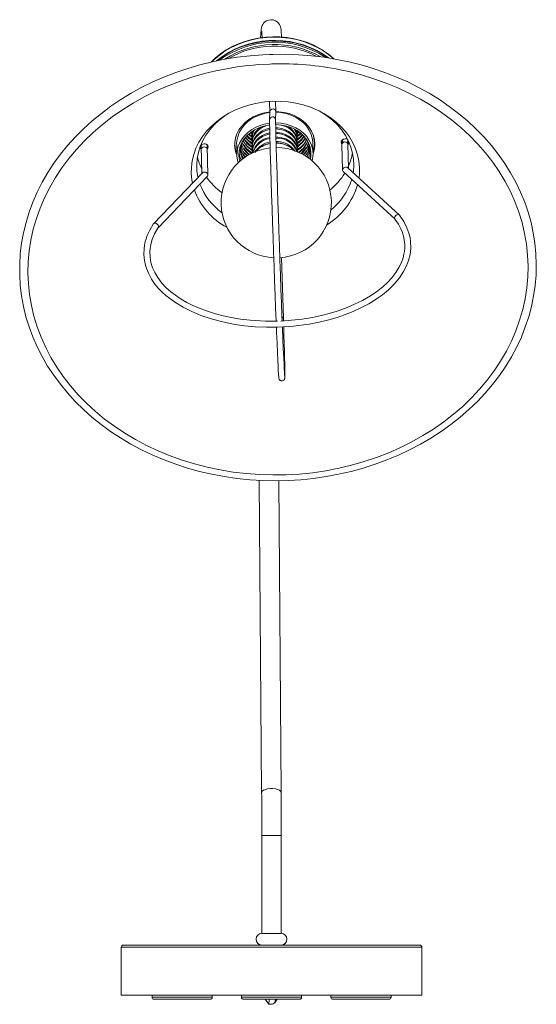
# Model space of a CAD drawing. Header units: millimetres. Extents: x -143 to 785, y -905 to 240.
# Tile 1 of 3: x -141 to 116, y -905 to -414. Entities that reach past the tile are written whole.
import ezdxf

# ---------------------------------------------------------------- set-up
doc = ezdxf.new("R2010")
doc.units = ezdxf.units.MM

msp = doc.modelspace()

# ---------------------------------------------------------------- linework, layer by layer
at = {"color": 7, "linetype": 'Continuous', "lineweight": 15}
for p, q in [((-21.23, -422.71), (-21.26, -423.42)), ((9.9, -431.53), (12.56, -433.37)), ((-16.76, -455.18), (-16.62, -460.34)), ((-13.62, -460.32), (-13.76, -455.07)), ((-16.62, -460.29), (-16.79, -464.24)), ((-13.8, -464.37), (-13.62, -460.42)), ((-25.6, -471.37), (-26.3, -470.77)), ((-25.63, -471.05), (-25.61, -470.22)), ((-25.63, -471.05), (-25.62, -471.55)), ((-13.73, -468.26), (-12.7, -468.33)), ((-13.72, -468.83), (-12.68, -468.9)), ((-13.68, -470.54), (-12.64, -470.61)), ((-13.66, -471.11), (-12.62, -471.18)), ((-3.17, -469.5), (-3.08, -470.46)), ((-3.07, -470.96), (-3.08, -470.46)), ((-2.53, -470.14), (-2.99, -470.51)), ((-2.09, -470.26), (-2.97, -471.07)), ((-34.09, -475.08), (-34.05, -476.69)), ((-25.42, -474.29), (-27.92, -472.37)), ((-25.49, -473.02), (-27.23, -471.69)), ((-25.49, -473.01), (-26.68, -472.1)), ((-25.41, -476.31), (-26.67, -475.54)), ((-25.32, -474.72), (-26.66, -473.8)), ((-25.58, -473.26), (-25.56, -473.83)), ((-25.52, -475.54), (-25.5, -476.11)), ((-13.62, -472.82), (-12.58, -472.89)), ((-13.61, -473.39), (-12.56, -473.46)), ((-13.56, -475.1), (-12.52, -475.17)), ((-13.54, -475.9), (-12.39, -475.97)), ((-1.52, -473.31), (-3.09, -474.41)), ((-1.52, -474.96), (-3.08, -476.19)), ((-3.01, -473.24), (-3.02, -472.67)), ((-2.95, -475.52), (-2.96, -474.95)), ((4.92, -480.93), (4.75, -475.62)), ((5.62, -475.65), (5.58, -474.04)), ((-50.9, -477.4), (-50.54, -491.02)), ((-47.52, -491.8), (-47.9, -477.32)), ((-33.19, -476.61), (-33.07, -481.92)), ((-27.74, -482.34), (-29.31, -480.73)), ((-25.76, -481.06), (-26.47, -480.55)), ((-25.46, -477.82), (-25.44, -478.39)), ((-25.4, -480.1), (-25.38, -480.67)), ((-2.89, -477.8), (-2.9, -477.23)), ((-2.83, -480.08), (-2.84, -479.51)), ((-1.32, -480.09), (-2.12, -480.63)), ((1.73, -479.61), (-0.05, -481.79)), ((1.97, -480.89), (0.9, -482.38)), ((19.31, -476.62), (19.65, -489.4)), ((22.62, -488.45), (22.31, -476.54)), ((-29.58, -483.54), (-30.01, -482.97)), ((1.97, -482.61), (1.77, -482.92)), ((-50.27, -490.73), (-74.67, -516.12)), ((19.95, -490.07), (45.89, -513.92)), ((48.01, -511.8), (22.33, -488.18)), ((-72.42, -518.11), (-47.79, -492.48)), ((-9.86, -563.23), (-10.84, -533.02)), ((-9.82, -564.56), (-9.86, -563.23)), ((-21.94, -644.07), (-20.74, -799.68)), ((-11.04, -799.61), (-12.24, -644.26)), ((-20.66, -821.2), (-20.66, -869.98)), ((-10.96, -869.98), (-10.96, -821.2)), ((-10.96, -869.98), (-20.66, -869.98)), ((-90.81, -876.84), (-90.81, -900.84)), ((-89.81, -875.84), (58.19, -875.84)), ((-22.39, -875.84), (-22.03, -875.39)), ((-9.58, -875.4), (-9.22, -875.84)), ((59.19, -900.84), (59.19, -876.84)), ((-90.81, -900.84), (59.19, -900.84)), ((-75.42, -900.84), (-75.42, -901.84)), ((-46.42, -902.84), (-74.42, -902.84)), ((-45.42, -901.84), (-45.42, -900.84)), ((-30.81, -900.84), (-30.81, -901.84)), ((-1.81, -902.84), (-29.81, -902.84)), ((-19, -902.84), (-17.18, -905.36)), ((-14.09, -904.54), (-13, -902.84)), ((-0.81, -901.84), (-0.81, -900.84)), ((13.81, -900.84), (13.81, -901.84)), ((42.81, -902.84), (14.81, -902.84)), ((43.81, -901.84), (43.81, -900.84))]:
    msp.add_line(p, q, dxfattribs=at)
at = {"color": 8, "linetype": 'Continuous', "lineweight": 15}
for p, q in [((-22.23, -436.8), (-16.64, -436.5)), ((-16.64, -436.5), (-15.57, -436.46)), ((4.77, -475.91), (4.77, -476.15)), ((-34.19, -477.15), (-34.02, -477.32)), ((-10.96, -821.2), (-20.66, -821.2)), ((59.19, -876.84), (-90.81, -876.84)), ((-75.42, -901.84), (-45.42, -901.84)), ((-30.81, -901.84), (-0.81, -901.84)), ((13.81, -901.84), (43.81, -901.84))]:
    msp.add_line(p, q, dxfattribs=at)
at = {"color": 7, "linetype": 'Continuous', "lineweight": 15, "flags": 128}
for points in [[(-10.8, -423.05), (-10.85, -422.09), (-10.93, -420.75), (-11.02, -419.64), (-11.13, -418.76), (-11.21, -418.35), (-11.33, -417.91), (-11.5, -417.44), (-11.79, -416.85), (-12.25, -416.18), (-12.94, -415.49), (-13.85, -414.9), (-14.93, -414.52), (-16.1, -414.39), (-17.31, -414.57), (-18.33, -414.97), (-19.14, -415.52), (-19.76, -416.14), (-20.2, -416.75), (-20.48, -417.29), (-20.67, -417.76), (-20.79, -418.16), (-20.88, -418.55), (-20.95, -419), (-21.03, -419.7), (-21.12, -420.8), (-21.2, -422.1), (-21.23, -422.71)], [(15.36, -433.95), (15.15, -433.74), (12.67, -431.65), (10.12, -429.85), (9.77, -429.63), (8.25, -428.71), (5.26, -427.16), (2.1, -425.83), (-1.19, -424.74), (-4.59, -423.9), (-8.07, -423.31), (-11.6, -422.97), (-15.15, -422.9), (-18.71, -423.09), (-22.23, -423.54), (-25.69, -424.25), (-29.07, -425.21), (-32.33, -426.41), (-35.46, -427.84), (-38.42, -429.5), (-41.19, -431.37), (-43.76, -433.43), (-45.96, -435.55)], [(12.45, -433.46), (12.03, -433.15), (9.13, -431.22), (6.02, -429.53), (2.72, -428.09), (-0.73, -426.91), (-4.3, -426), (-7.96, -425.37), (-11.68, -425.03), (-15.43, -424.97), (-19.17, -425.2), (-22.87, -425.72), (-26.5, -426.52), (-30.03, -427.6), (-33.42, -428.94), (-36.65, -430.54), (-39.68, -432.37), (-42.5, -434.43), (-43.03, -434.86)], [(-16.8, -431.73), (-20.18, -431.88), (-26.54, -432.37), (-32.87, -433.13), (-39.15, -434.14), (-45.36, -435.4), (-51.5, -436.92), (-57.54, -438.68), (-63.47, -440.69), (-69.27, -442.93), (-74.94, -445.41), (-80.45, -448.12), (-85.8, -451.05), (-90.97, -454.19), (-95.94, -457.54), (-100.71, -461.09), (-105.27, -464.82), (-109.59, -468.74), (-113.68, -472.83), (-117.52, -477.07), (-121.1, -481.47), (-124.41, -486), (-127.45, -490.67), (-130.21, -495.45), (-132.68, -500.33), (-134.85, -505.3), (-136.72, -510.36), (-138.29, -515.48), (-139.55, -520.66), (-140.49, -525.87), (-141.13, -531.12), (-141.44, -536.38), (-141.44, -541.65), (-141.13, -546.91), (-140.5, -552.14), (-139.56, -557.34), (-138.3, -562.49), (-136.74, -567.58), (-134.88, -572.6), (-132.71, -577.54), (-130.25, -582.38), (-127.5, -587.1), (-124.47, -591.71), (-121.16, -596.19), (-117.59, -600.53), (-113.76, -604.71), (-109.68, -608.72), (-105.37, -612.57), (-100.82, -616.23), (-96.06, -619.7), (-91.09, -622.97), (-85.93, -626.03), (-80.59, -628.87), (-75.08, -631.49), (-69.42, -633.88), (-63.62, -636.04), (-57.7, -637.95), (-51.66, -639.62), (-45.53, -641.04), (-39.32, -642.21), (-33.04, -643.12), (-26.71, -643.77), (-20.35, -644.16), (-13.97, -644.3), (-7.58, -644.17), (-1.21, -643.78), (5.13, -643.13), (11.44, -642.23), (17.68, -641.06), (23.85, -639.65), (29.93, -637.98), (35.9, -636.07), (41.76, -633.92), (47.48, -631.54), (53.06, -628.92), (58.47, -626.08), (63.72, -623.02), (68.77, -619.76), (73.62, -616.29), (78.27, -612.63), (82.69, -608.78), (86.87, -604.76), (90.81, -600.58), (94.5, -596.24), (97.92, -591.76), (101.07, -587.15), (103.94, -582.42), (106.53, -577.57), (108.82, -572.64), (110.81, -567.61), (112.5, -562.52), (113.89, -557.36), (114.96, -552.16), (115.72, -546.92), (116.16, -541.66), (116.29, -536.4), (116.1, -531.13), (115.6, -525.89), (114.79, -520.67), (113.66, -515.5), (112.22, -510.38), (110.48, -505.33), (108.43, -500.36), (106.09, -495.49), (103.45, -490.71), (100.54, -486.05), (97.34, -481.52), (93.87, -477.13), (90.15, -472.88), (86.17, -468.8), (81.94, -464.88), (77.49, -461.15), (72.81, -457.6), (67.93, -454.25), (62.84, -451.1), (57.57, -448.17), (52.13, -445.46), (46.53, -442.98), (40.79, -440.73), (34.91, -438.72), (28.92, -436.95), (22.82, -435.43), (16.64, -434.16), (10.39, -433.14), (4.08, -432.39), (-2.27, -431.89), (-8.65, -431.65), (-15.03, -431.67), (-16.8, -431.73)], [(-55.23, -495.89), (-55.53, -494.23), (-55.84, -491.06), (-55.78, -487.87), (-55.37, -484.7), (-54.61, -481.57), (-53.5, -478.51), (-52.05, -475.54), (-50.27, -472.69), (-48.18, -469.99), (-45.8, -467.45), (-43.15, -465.1), (-40.25, -462.96), (-37.12, -461.05), (-33.8, -459.38), (-30.3, -457.97), (-26.67, -456.83), (-22.92, -455.96), (-19.1, -455.39), (-15.23, -455.1)], [(-15.23, -455.1), (-11.35, -455.11), (-7.5, -455.42), (-3.7, -456.01), (0.02, -456.9), (3.62, -458.06), (7.07, -459.49), (10.34, -461.17), (13.4, -463.1), (16.23, -465.26), (18.8, -467.62), (21.1, -470.17), (23.1, -472.88), (24.78, -475.74), (26.13, -478.72), (27.14, -481.79), (27.8, -484.92), (28.11, -488.09), (28.05, -491.28), (27.84, -493.25)], [(-52.47, -493.02), (-52.53, -492.76), (-53.01, -489.73), (-53.13, -486.67), (-52.89, -483.61), (-52.31, -480.57), (-51.37, -477.6), (-50.1, -474.71), (-48.5, -471.92), (-46.59, -469.28), (-44.38, -466.79), (-41.9, -464.48), (-39.16, -462.38), (-37.14, -461.06)], [(-33.06, -482.26), (-33.1, -482.16), (-33.8, -480.05), (-34.16, -477.88), (-34.16, -475.68), (-33.8, -473.51), (-33.09, -471.38), (-32.05, -469.35), (-30.68, -467.45), (-29.02, -465.72), (-27.1, -464.18), (-24.95, -462.86), (-22.61, -461.79), (-20.11, -460.98), (-17.51, -460.45), (-16.62, -460.33)], [(-33.2, -476.09), (-33.11, -474.82), (-32.69, -472.72), (-31.92, -470.68), (-30.82, -468.74), (-29.41, -466.94), (-27.72, -465.31), (-25.77, -463.89), (-23.61, -462.69), (-21.28, -461.75), (-18.81, -461.07), (-16.64, -460.72)], [(-13.67, -460.57), (-11.09, -460.75), (-8.57, -461.22), (-6.16, -461.97), (-3.89, -462.99), (-1.82, -464.25), (0.02, -465.73), (1.6, -467.4), (2.88, -469.24), (3.85, -471.21), (4.48, -473.27), (4.76, -475.39), (4.77, -475.91)], [(-13.62, -460.2), (-12.19, -460.26), (-9.55, -460.6), (-7, -461.23), (-4.58, -462.14), (-2.33, -463.3), (-0.29, -464.7), (1.5, -466.32), (3.01, -468.12), (4.21, -470.06), (5.09, -472.13), (5.62, -474.28), (5.79, -476.47), (5.61, -478.66), (5.08, -480.81), (4.92, -481.26)], [(7.89, -459.88), (9.28, -460.67), (12.17, -462.57), (14.83, -464.7), (17.23, -467.02), (19.35, -469.53), (21.17, -472.19), (22.67, -474.98), (23.83, -477.88), (24.66, -480.87), (25.13, -483.9), (25.25, -486.96), (25.02, -490.02), (24.94, -490.58)], [(-16.79, -466.05), (-18.68, -466.37), (-21.14, -467.05), (-23.48, -467.99), (-25.64, -469.19), (-27.58, -470.62), (-29.28, -472.24), (-30.69, -474.04), (-31.79, -475.98), (-32.56, -478.02), (-32.99, -480.13), (-33.06, -482.26), (-32.78, -484.37), (-32.41, -485.73)], [(-16.79, -464.34), (-16.77, -466.32), (-16.72, -468.84), (-16.66, -471.49), (-16.59, -474.04), (-16.53, -476.29), (-16.47, -478.49), (-16.41, -480.86), (-16.33, -483.4), (-16.16, -489), (-15.97, -495.11), (-15.76, -501.64), (-15.54, -508.5), (-15.3, -515.61), (-15.05, -522.87), (-14.79, -530.2), (-14.53, -537.49), (-14.26, -544.67), (-14, -551.64), (-13.75, -558.3), (-13.5, -564.58), (-13.5, -564.67)], [(-10.5, -564.61), (-10.6, -561.99), (-10.85, -555.53), (-11.11, -548.71), (-11.37, -541.63), (-11.64, -534.37), (-11.9, -527.03), (-12.15, -519.7), (-12.4, -512.47), (-12.64, -505.44), (-12.86, -498.69), (-13.06, -492.32), (-13.23, -486.66), (-13.31, -484.16), (-13.38, -481.86), (-13.45, -479.39), (-13.53, -476.41), (-13.62, -473.13), (-13.7, -469.77), (-13.74, -467.65), (-13.78, -465.76), (-13.79, -464.31)], [(4.45, -484.76), (4.83, -482.83), (4.91, -480.7), (4.63, -478.58), (4, -476.52), (3.03, -474.55), (1.75, -472.71), (0.17, -471.03), (-1.67, -469.55), (-3.75, -468.29), (-6.01, -467.28), (-8.43, -466.53), (-10.95, -466.05), (-13.53, -465.87), (-13.77, -465.87)], [(-16.76, -466.88), (-17.31, -466.96), (-19.75, -467.49), (-22.07, -468.3), (-24.24, -469.36), (-26.2, -470.65), (-27.94, -472.16), (-29.4, -473.85), (-30.56, -475.69), (-31.41, -477.64), (-31.92, -479.66), (-32.07, -481.72), (-31.88, -483.78), (-31.6, -484.99)], [(-25.7, -471.23), (-25.95, -471.1), (-26.33, -470.78)], [(-25.43, -476.97), (-25.46, -476.77), (-25.46, -475.11), (-25.11, -473.47), (-24.4, -471.9), (-23.37, -470.47), (-22.04, -469.2), (-20.46, -468.15), (-18.69, -467.34), (-17.64, -467.01)], [(-25.46, -477.82), (-25.42, -476.82), (-25.06, -475.18), (-24.36, -473.61), (-23.32, -472.18), (-22, -470.91), (-20.42, -469.86), (-18.64, -469.05), (-16.76, -468.53)], [(-25.37, -479.25), (-25.4, -479.05), (-25.4, -477.39), (-25.05, -475.75), (-24.34, -474.18), (-23.31, -472.75), (-21.98, -471.48), (-20.4, -470.43), (-18.63, -469.62), (-16.75, -469.1)], [(-25.4, -480.1), (-25.36, -479.1), (-25, -477.46), (-24.3, -475.9), (-23.26, -474.46), (-21.94, -473.19), (-20.36, -472.14), (-18.58, -471.33), (-16.71, -470.81)], [(3.61, -484.07), (3.88, -482.26), (3.87, -480.2), (3.5, -478.16), (2.8, -476.19), (1.76, -474.32), (0.42, -472.59), (-1.21, -471.03), (-3.09, -469.67), (-5.18, -468.55), (-7.44, -467.68), (-9.83, -467.07), (-12.31, -466.75), (-13.76, -466.69)], [(-12.7, -468.33), (-10.72, -468.68), (-8.86, -469.31), (-7.17, -470.21), (-5.71, -471.34), (-4.51, -472.67), (-3.63, -474.16), (-3.09, -475.75), (-2.9, -477.23)], [(-12.68, -468.9), (-10.71, -469.25), (-8.85, -469.88), (-7.16, -470.78), (-5.69, -471.91), (-4.5, -473.24), (-3.62, -474.73), (-3.07, -476.32), (-2.89, -477.97), (-2.91, -478.66)], [(-12.64, -470.61), (-10.66, -470.96), (-8.8, -471.59), (-7.11, -472.49), (-5.65, -473.62), (-4.45, -474.95), (-3.57, -476.44), (-3.03, -478.03), (-2.84, -479.51)], [(-12.62, -471.18), (-10.65, -471.53), (-8.79, -472.16), (-7.1, -473.06), (-5.63, -474.19), (-4.44, -475.52), (-3.56, -477.01), (-3.01, -478.6), (-2.83, -480.25), (-2.83, -480.27)], [(-11.28, -466.85), (-10.77, -466.96), (-8.91, -467.6), (-7.22, -468.49), (-5.75, -469.63), (-4.56, -470.96), (-3.68, -472.45), (-3.13, -474.04), (-2.95, -475.69), (-2.96, -476.24)], [(-3.23, -469.58), (-3.07, -471.13), (-3.09, -471.82)], [(-1.49, -471), (-2.63, -472.05), (-3.1, -472.31)], [(-2.22, -470.4), (-2.67, -470.81), (-3.02, -471.01)], [(-1.24, -471.21), (-2.34, -472.32), (-2.96, -472.71)], [(-50.86, -478.99), (-51.21, -478.56), (-51.39, -477.94), (-51.26, -477.3), (-50.85, -476.76), (-50.21, -476.38), (-49.45, -476.23)], [(-49.45, -476.23), (-48.68, -476.32), (-48.02, -476.66), (-47.57, -477.17), (-47.39, -477.8), (-47.52, -478.43), (-47.86, -478.91)], [(-25.29, -479.82), (-27.8, -477.82), (-30, -474.98)], [(-25.38, -477.55), (-26.78, -476.69), (-29.37, -474.13)], [(-25.39, -476.39), (-26.37, -475.79), (-28.87, -473.32)], [(-25.33, -475.94), (-27.51, -474.44), (-28.69, -473.14)], [(-25.31, -474.77), (-27.07, -473.56), (-28.04, -472.49)], [(-25.34, -472.65), (-25.92, -472.34), (-26.98, -471.44)], [(-25.37, -480.86), (-25.34, -479.67), (-24.99, -478.03), (-24.28, -476.47), (-23.25, -475.03), (-21.92, -473.76), (-20.34, -472.71), (-18.57, -471.9), (-16.69, -471.38)], [(-12.58, -472.89), (-10.6, -473.24), (-8.74, -473.87), (-7.05, -474.77), (-5.59, -475.9), (-4.39, -477.23), (-3.51, -478.72), (-2.99, -480.2)], [(-0.52, -471.81), (-1.88, -473.2), (-3.16, -474.01)], [(0.48, -472.68), (-0.99, -474.57), (-3.09, -476.22)], [(-0.43, -472.08), (-1.64, -473.46), (-3.07, -474.47)], [(-1.58, -471.62), (-1.92, -471.96), (-3.01, -472.65)], [(0.38, -472.56), (-1.17, -474.32), (-2.91, -475.55)], [(1.07, -473.57), (-0.37, -475.66), (-2.84, -477.82)], [(1.01, -473.49), (-0.49, -475.41), (-2.83, -477.25)], [(19.34, -476.34), (19.16, -476.07), (18.98, -475.45), (19.11, -474.82), (19.52, -474.27), (20.15, -473.89), (20.91, -473.74)], [(19.48, -476.03), (19.15, -475.62), (18.99, -475.21)], [(19.31, -476.62), (19.41, -476.16), (19.72, -475.75), (20.19, -475.47), (20.76, -475.35), (21.34, -475.43), (21.84, -475.68), (22.18, -476.06), (22.31, -476.53), (22.31, -476.54)], [(20.91, -473.74), (21.68, -473.84), (22.23, -474.09)], [(-50.87, -478.54), (-51.22, -478.1), (-51.37, -477.69)], [(-50.88, -478.18), (-51.04, -477.92), (-51.15, -477.44)], [(-50.88, -478.19), (-51.04, -477.93), (-51.15, -477.46)], [(-47.41, -477.59), (-47.53, -477.97), (-47.87, -478.46)], [(-30.94, -484.44), (-31.76, -482.3), (-31.93, -480.84)], [(-31.48, -479.98), (-30.99, -476.95), (-30.81, -476.51)], [(-30.33, -483.85), (-31.16, -481.67), (-31.36, -479.99)], [(-28.78, -483.01), (-28.94, -482.86), (-30.12, -481.06)], [(-25.44, -480.92), (-28.26, -478.68), (-29.96, -476.48)], [(-26.65, -481.64), (-27.58, -480.97), (-29.64, -478.6)], [(-25.51, -477.96), (-26.05, -477.67), (-26.58, -477.2)], [(-25.24, -479.86), (-25.26, -479.85), (-26.51, -478.86)], [(-4.14, -479.99), (-5.17, -478.92), (-5.38, -478.76)], [(-1.49, -476.64), (-2.76, -477.75), (-2.89, -477.83)], [(-1.42, -478.36), (-2, -478.92), (-2.88, -479.46)], [(1.59, -477.96), (1.29, -478.53), (-1.1, -481.14)], [(3.1, -478.23), (2.85, -480.36), (1.83, -482.96)], [(3.85, -480.15), (3.42, -483.02), (3.11, -483.75)], [(-74.67, -516.1), (-76.58, -519.28), (-77.81, -521.96), (-78.54, -524.1), (-78.95, -525.66), (-79.21, -526.99), (-79.41, -528.41), (-79.52, -531.51), (-79.25, -534.39), (-78.73, -536.81), (-78.09, -538.81), (-77.08, -541.18), (-75.64, -543.79), (-73.97, -546.2), (-72.15, -548.37), (-70.29, -550.28), (-68.5, -551.9), (-66.74, -553.32), (-63.79, -555.42), (-59.93, -557.75), (-55.53, -559.95), (-51, -561.82), (-46.43, -563.38), (-42.01, -564.63), (-37.9, -565.57), (-33.88, -566.32), (-29.22, -566.98), (-23.89, -567.48), (-18.34, -567.73), (-12.88, -567.71), (-4.9, -567.22), (2.92, -566.19), (8.03, -565.21), (12.75, -564.07), (16.86, -562.87), (20.65, -561.59), (24.88, -559.92), (29.49, -557.79), (32.69, -556.07), (35.39, -554.45), (37.63, -552.95), (39.53, -551.56), (42.33, -549.26), (45.37, -546.28), (48.02, -543.1), (50.06, -540.03), (51.54, -537.12), (52.57, -534.39), (53.3, -531.45), (53.66, -528.26), (53.56, -525.02), (53.28, -523.06), (52.73, -520.78), (51.77, -518.11), (50.25, -515.09), (48.02, -511.78)], [(45.78, -513.81), (47.52, -516.36), (48.74, -518.68), (49.49, -520.53), (49.92, -521.88), (50.21, -523.03), (50.44, -524.27), (50.65, -526.29), (50.65, -528.25), (50.5, -529.92), (50.27, -531.33), (49.83, -533.1), (49.01, -535.4), (47.76, -538.01), (46.28, -540.38), (44.15, -543.15), (42.01, -545.44), (39.91, -547.38), (37.18, -549.57), (33.6, -552.03), (29.53, -554.39), (25.31, -556.46), (21.02, -558.25), (16.86, -559.72), (12.98, -560.89), (9.14, -561.88), (4.67, -562.83), (-0.46, -563.68), (-5.79, -564.29), (-11.06, -564.65), (-11.17, -564.65)], [(45.8, -513.8), (45.65, -513.53), (45.62, -513.12), (45.74, -512.68), (45.99, -512.27), (46.35, -511.92), (46.78, -511.67), (46.88, -511.63), (46.9, -511.63)], [(-12.82, -564.66), (-18.79, -564.72), (-26.39, -564.26), (-31.36, -563.67), (-35.97, -562.9), (-40.01, -562.03), (-43.7, -561.07), (-47.8, -559.78), (-52.29, -558.08), (-55.43, -556.68), (-58.02, -555.37), (-60.11, -554.18), (-61.82, -553.12), (-63.78, -551.79), (-66.06, -550.03), (-68.47, -547.86), (-70.51, -545.69), (-72.59, -542.97), (-74.1, -540.43), (-75.17, -538.06), (-75.96, -535.52), (-76.43, -532.76), (-76.52, -530.05), (-76.39, -528.45), (-76.06, -526.49), (-75.38, -524.04), (-74.15, -521.12), (-72.31, -518)], [(-72.34, -517.99), (-72.21, -517.69), (-72.21, -517.28), (-72.36, -516.86), (-72.64, -516.46), (-73.03, -516.13), (-73.47, -515.92), (-73.58, -515.89), (-73.6, -515.89)], [(-9.86, -563.23), (-9.87, -563.22), (-9.97, -562.98), (-10.23, -562.78), (-10.58, -562.65)], [(-13.38, -567.71), (-13.27, -570.39), (-13.05, -575.67), (-12.85, -580.34), (-12.67, -584.35), (-12.54, -587.13), (-12.42, -589.5), (-12.31, -591.34), (-12.23, -592.49), (-12.16, -593.15), (-11.93, -593.76), (-11.76, -593.97), (-11.46, -594.23), (-11.23, -594.34), (-10.95, -594.43), (-10.62, -594.45), (-10.28, -594.4), (-9.97, -594.28), (-9.7, -594.11), (-9.52, -593.92), (-9.39, -593.76), (-9.27, -593.51), (-9.2, -593.3), (-9.16, -593.11), (-9.14, -592.78), (-9.12, -591.96), (-9.13, -590.88), (-9.15, -589.57), (-9.17, -588.34), (-9.2, -587.05), (-9.23, -585.47), (-9.29, -583.17), (-9.37, -579.96), (-9.49, -575.66), (-9.6, -572.07), (-9.72, -567.86), (-9.73, -567.52)], [(-9.22, -592.51), (-9.22, -592.52), (-9.23, -592.43), (-9.25, -592.16), (-9.28, -591.68), (-9.37, -590.32), (-9.46, -588.55), (-9.57, -586.47), (-9.74, -582.77), (-9.93, -578.45), (-10.14, -573.52), (-10.36, -568.01), (-10.38, -567.56)], [(-20.74, -799.68), (-20.72, -801.71), (-20.7, -805.65), (-20.68, -809.69), (-20.67, -813.78), (-20.66, -817.93), (-20.66, -821.2)], [(-10.96, -821.2), (-10.96, -819.01), (-10.96, -814.85), (-10.98, -810.72), (-10.99, -806.65), (-11.02, -802.67), (-11.04, -799.61)], [(-17.16, -905.26), (-15.56, -905.32), (-14.99, -905.16), (-14.56, -904.84), (-14.34, -904.65), (-14.27, -904.56), (-14.24, -904.54), (-14.2, -904.51), (-14.05, -904.47)]]:
    msp.add_lwpolyline(points, dxfattribs=at)
at = {"color": 8, "linetype": 'Continuous', "lineweight": 15, "flags": 128}
for points in [[(-45.68, -435.37), (-44.48, -434.21), (-41.84, -432), (-38.97, -429.99), (-35.88, -428.22), (-32.61, -426.69), (-29.18, -425.41), (-25.62, -424.41), (-21.97, -423.68), (-18.25, -423.23), (-14.51, -423.07), (-10.76, -423.21), (-7.05, -423.62), (-3.41, -424.33), (0.13, -425.31), (3.54, -426.56), (6.79, -428.06), (9.85, -429.82)], [(-21.2, -423.41), (-21.22, -423.24), (-21.23, -422.7)], [(9.85, -429.82), (12.7, -431.8), (15.22, -433.92)], [(18.5, -439.37), (22.73, -440.3), (29.05, -441.93), (35.25, -443.83), (41.31, -446), (47.22, -448.44), (52.97, -451.13), (58.52, -454.08), (63.88, -457.26), (69.02, -460.67), (73.92, -464.31), (78.59, -468.15), (82.99, -472.2), (87.12, -476.44), (90.97, -480.85), (94.53, -485.43), (97.78, -490.16), (100.72, -495.03), (103.34, -500.02), (105.63, -505.13), (107.59, -510.32), (109.2, -515.6), (110.47, -520.95), (111.39, -526.35), (111.96, -531.78), (112.18, -537.23), (112.04, -542.69), (111.55, -548.14), (110.71, -553.56), (109.52, -558.93), (107.98, -564.26), (106.1, -569.51), (103.88, -574.67), (101.34, -579.73), (98.47, -584.68), (95.29, -589.5), (91.8, -594.17), (88.01, -598.69), (83.94, -603.03), (79.6, -607.2), (74.99, -611.17), (70.14, -614.94), (65.05, -618.49), (59.74, -621.81), (54.23, -624.91), (48.53, -627.75), (42.65, -630.35), (36.62, -632.68), (30.45, -634.75), (24.16, -636.55), (17.76, -638.07), (11.28, -639.32), (4.73, -640.27), (-1.87, -640.94), (-8.5, -641.32), (-15.14, -641.41), (-21.78, -641.21), (-28.39, -640.72), (-34.95, -639.94), (-41.45, -638.87), (-47.87, -637.52), (-54.19, -635.89), (-60.39, -633.99), (-66.45, -631.81), (-72.36, -629.38), (-78.11, -626.68), (-83.66, -623.74), (-89.02, -620.56), (-94.16, -617.15), (-99.06, -613.51), (-103.73, -609.66), (-108.13, -605.61), (-112.26, -601.38), (-116.11, -596.96), (-119.67, -592.39), (-122.92, -587.66), (-125.86, -582.79), (-128.48, -577.79), (-130.77, -572.69), (-132.73, -567.49), (-134.34, -562.21), (-135.61, -556.87), (-136.53, -551.47), (-137.1, -546.04), (-137.32, -540.59), (-137.18, -535.13), (-136.69, -529.68), (-135.85, -524.26), (-134.66, -518.88), (-133.12, -513.56), (-131.24, -508.31), (-129.02, -503.15), (-126.48, -498.08), (-123.61, -493.14), (-120.43, -488.32), (-116.94, -483.65), (-113.15, -479.13), (-109.08, -474.78), (-104.74, -470.62), (-100.13, -466.65), (-95.28, -462.88), (-90.19, -459.33), (-84.88, -456), (-79.37, -452.91), (-73.67, -450.07), (-67.79, -447.47), (-61.76, -445.13), (-55.59, -443.06), (-49.3, -441.26), (-43.56, -439.89)], [(-33.18, -477.14), (-33.19, -476.95), (-33.2, -476.09)], [(5.62, -476.28), (5.66, -476.23), (5.78, -476.1)], [(-47.86, -479.02), (-47.86, -479.01), (-47.99, -478.54), (-48.33, -478.15), (-48.83, -477.9), (-49.41, -477.83), (-49.97, -477.94), (-50.45, -478.23), (-50.76, -478.64), (-50.86, -479.1)], [(-11.04, -799.61), (-11.04, -799.52), (-11.29, -799.01), (-11.88, -798.55), (-12.76, -798.17), (-13.88, -797.9), (-15.15, -797.76), (-16.47, -797.76), (-17.75, -797.9), (-18.89, -798.17), (-19.8, -798.55), (-20.43, -799.01), (-20.72, -799.52), (-20.74, -799.69)]]:
    msp.add_lwpolyline(points, dxfattribs=at)
at = {"color": 7, "linetype": 'Continuous', "lineweight": 15}
for centre, radius, start, end in [((-60.42, -424.5), 39.93, 1.6958, 5.9507), ((-14.29, -471.04), 46.33, 58.5238, 128.7137), ((-11.42, -586.7), 150.29, 94.1232, 102.3471), ((-11.23, -586.53), 150.13, 78.5783, 91.6587), ((-15.12, -460.38), 1.5, 358.6494, 176.4827), ((-15.29, -464.31), 1.5, 2.3558, 181.6908), ((-17.99, -471.35), 7.64, 171.0989, 187.9357), ((-17.72, -473.08), 7.86, 154.5309, 181.3087), ((-17.6, -473.65), 7.95, 147.811, 188.2277), ((-16.6, -475.64), 8.92, 119.6073, 179.3623), ((-11.93, -475.56), 8.99, 3.8948, 63.1472), ((-10.9, -473.46), 7.9, 355.9221, 35.3635), ((-10.92, -472.91), 7.9, 1.763, 28.409), ((-7.98, -476.01), 13.59, 340.8991, 20.5935), ((-20.49, -476.33), 13.56, 162.3657, 202.1532), ((-20.21, -471.63), 10.94, 201.1467, 237.8587), ((-20.12, -469.28), 11.29, 209.605, 243.3103), ((-20.28, -469.01), 10.45, 208.4602, 240.149), ((-15.09, -483.43), 10.46, 98.5651, 165.3408), ((-15.02, -484.13), 10.6, 98.7782, 161.1441), ((-14.59, -487.95), 12.05, 99.2945, 142.3499), ((-14.63, -486.5), 11.3, 99.9712, 147.0615), ((-14.47, -488.41), 12.43, 99.6907, 138.3969), ((-13.56, -488.63), 12.81, 50.3599, 89.9516), ((-12.93, -483.94), 10.49, 21.2616, 87.973), ((-13.26, -486.42), 11.28, 36.1195, 86.2356), ((-13.35, -488.4), 12.47, 44.6003, 85.5623), ((-8.68, -469.07), 11.57, 299.8106, 332.7129), ((-8.77, -469.9), 11.31, 301.8103, 336.5935), ((-7.83, -471.37), 10.56, 300.2134, 334.1614), ((-8.53, -471.44), 11.27, 305.1382, 340.7901), ((-7.55, -473.33), 10.42, 310.0742, 346.7573), ((-8.02, -475.98), 13.81, 339.5487, 0.4328), ((20.52, -474.9), 1.3, 182.5681, 226.5724), ((20.47, -474.94), 1.25, 160.0092, 226.7743), ((20.62, -474.76), 0.998, 123.7888, 232.3729), ((21.26, -474.71), 1.05, 299.2796, 359.8033), ((21.35, -474.86), 1.37, 304.6486, 351.077), ((21.35, -474.85), 1.37, 304.3761, 350.5966), ((21.31, -474.78), 1.68, 303.2634, 337.4466), ((21.37, -475.27), 1.62, 305.5164, 347.6551), ((-49.72, -477.41), 1.18, 127.3899, 179.2962), ((-49.05, -477.38), 1.15, 3.088, 56.2374), ((-48.88, -477.4), 1.23, 324.3709, 23.3584), ((-48.9, -477.37), 1.25, 324.5026, 1.0247), ((-13.44, -505.64), 27.5, 96.3684, 267.378), ((-20.39, -476.3), 13.83, 182.5906, 203.4394), ((-22.8, -478.47), 8.54, 183.4326, 216.7332), ((-22.21, -476.81), 9.1, 188.8652, 222.9154), ((-21.45, -475.2), 9.77, 191.4846, 228.2118), ((-20.56, -473.14), 10.78, 198.2152, 233.7176), ((-13.44, -505.64), 27.5, 273.6834, 90.0738), ((-6.4, -475.25), 9.33, 314.4596, 352.9711), ((-5.89, -476.86), 8.89, 321.0331, 358.0477), ((-6.45, -479.28), 9.74, 335.5136, 15.347), ((-2.83, -476.04), 27.85, 335.9394, 350.3681), ((-25.57, -476.63), 27.87, 192.6484, 206.0924), ((-49.2, -492.04), 1.7, 8.9124, 129.2155), ((-8.06, -472.97), 33.93, 309.0548, 328.2202), ((21.33, -489.55), 1.69, 54.059, 175.334), ((20.59, -489.38), 0.943, 182.0322, 227.691), ((-20.69, -473.44), 33.72, 215.2889, 234.0206), ((-48.46, -491.82), 0.937, 315.8646, 2.5979), ((-6.43, -484.46), 32.06, 309.1472, 342.7565), ((-21.32, -487.08), 35.14, 200.2533, 241.6732), ((-21.85, -485.07), 31.71, 200.8121, 234.0682), ((-6.54, -486.72), 35.12, 301.3446, 343.527), ((47.3, -512.64), 1.09, 49.9311, 111.1093), ((-73.91, -516.91), 1.07, 72.7202, 133.7648), ((-20.59, -872.91), 2.93, 91.2846, 268.7154), ((-11.02, -872.91), 2.93, 271.2846, 88.7154), ((-89.81, -876.84), 1, 90, 180), ((58.19, -876.84), 1, 0, 90), ((-74.42, -901.84), 1, 180, 270), ((-46.42, -901.84), 1, 270, 0), ((-29.81, -901.84), 1, 180, 270), ((-124.05, -896.9), 107.22, 355.5876, 356.8234), ((-27.65, -901.74), 13.84, 349.262, 355.4661), ((-1.81, -901.84), 1, 270, 0), ((14.81, -901.84), 1, 180, 270), ((42.81, -901.84), 1, 270, 0)]:
    msp.add_arc(centre, radius, start, end, dxfattribs=at)
at = {"color": 8, "linetype": 'Continuous', "lineweight": 15}
for centre, radius, start, end in [((-14.32, -472.02), 46.41, 56.8283, 126.3779), ((-14.31, -472.67), 45.89, 60.371, 122.6058), ((-14.3, -473.01), 45.48, 62.8165, 120.5358)]:
    msp.add_arc(centre, radius, start, end, dxfattribs=at)

doc.saveas('drawing.dxf')
